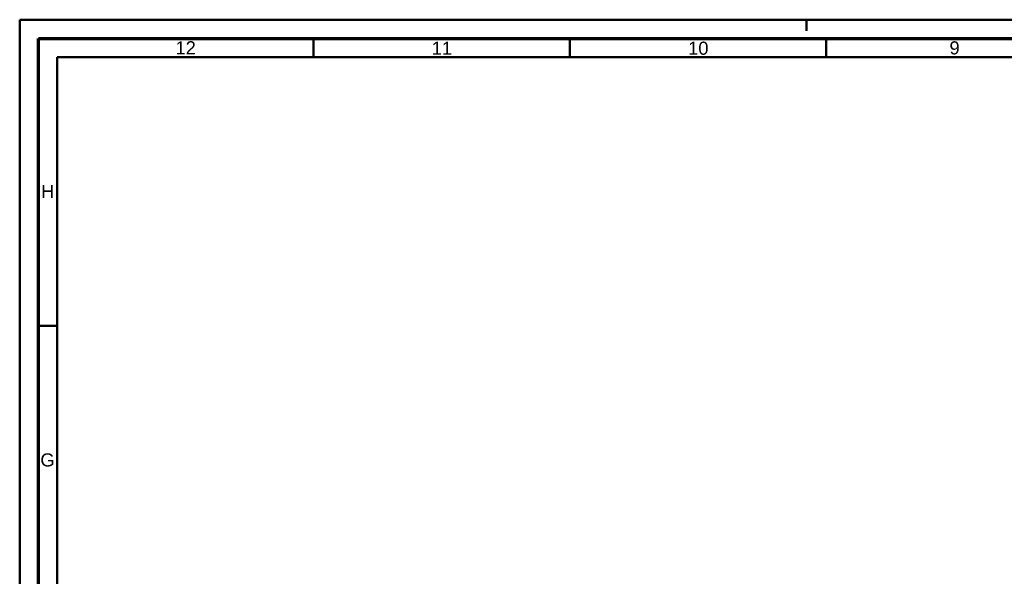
# Model space of a CAD drawing. Header units: millimetres. Extents: x 0 to 2103, y 0 to 1485.
# Tile 10 of 65: x 0 to 657, y 1113 to 1485. Entities that reach past the tile are written whole.
import ezdxf

# ---------------------------------------------------------------- set-up
doc = ezdxf.new("R2010")
doc.units = ezdxf.units.MM
doc.header["$LTSCALE"] = 2.5
doc.layers.get('0').update_dxf_attribs({"lineweight": 25})
doc.layers.add('AM_1', color=7, linetype='Continuous', lineweight=50)
doc.layers.add('AM_6', color=7, linetype='Continuous', lineweight=35)
doc.styles.add('3_5 mm', font='arial.ttf')

# ---------------------------------------------------------------- blocks, each defined once
blk = doc.blocks.new('Ränder DIN A1 (quer)')
at = {"layer": 'AM_1'}
for p, q in [((0, 0), (0, 594)), ((0, 594), (841, 594)), ((210, 591), (210, 594)), ((78.42, 584), (78.42, 589)), ((146.83, 584), (146.83, 589)), ((215.25, 584), (215.25, 589)), ((10, 10), (10, 584)), ((10, 584), (831, 584)), ((10, 512.25), (5, 512.25))]:
    blk.add_line(p, q, dxfattribs=at)
at = {"layer": 'AM_1', "linetype": 'Continuous', "lineweight": 70}
for p, q in [((5, 5), (5, 589)), ((5, 589), (836, 589))]:
    blk.add_line(p, q, dxfattribs=at)
at = {"layer": 'AM_6', "color": 7, "char_height": 3.5, "attachment_point": 5, "style": '3_5 mm'}
for s, insert, width in [('12', (44.29, 586.49), 68.3563), ('10', (181.1, 586.36), 68.3563), ('9', (249.49, 586.45), 68.3563), ('11', (112.67, 586.37), 68.3563), ('H', (7.47, 548.13), 5.2704), ('G', (7.42, 476.4), 5.2704)]:
    blk.add_mtext(s, dxfattribs=dict(at, insert=insert, width=width))

msp = doc.modelspace()

# ---------------------------------------------------------------- block references
at = {"xscale": 2.5, "yscale": 2.5, "zscale": 2.5}
msp.add_blockref('Ränder DIN A1 (quer)', (0, 0), dxfattribs=at)

doc.saveas('drawing.dxf')
